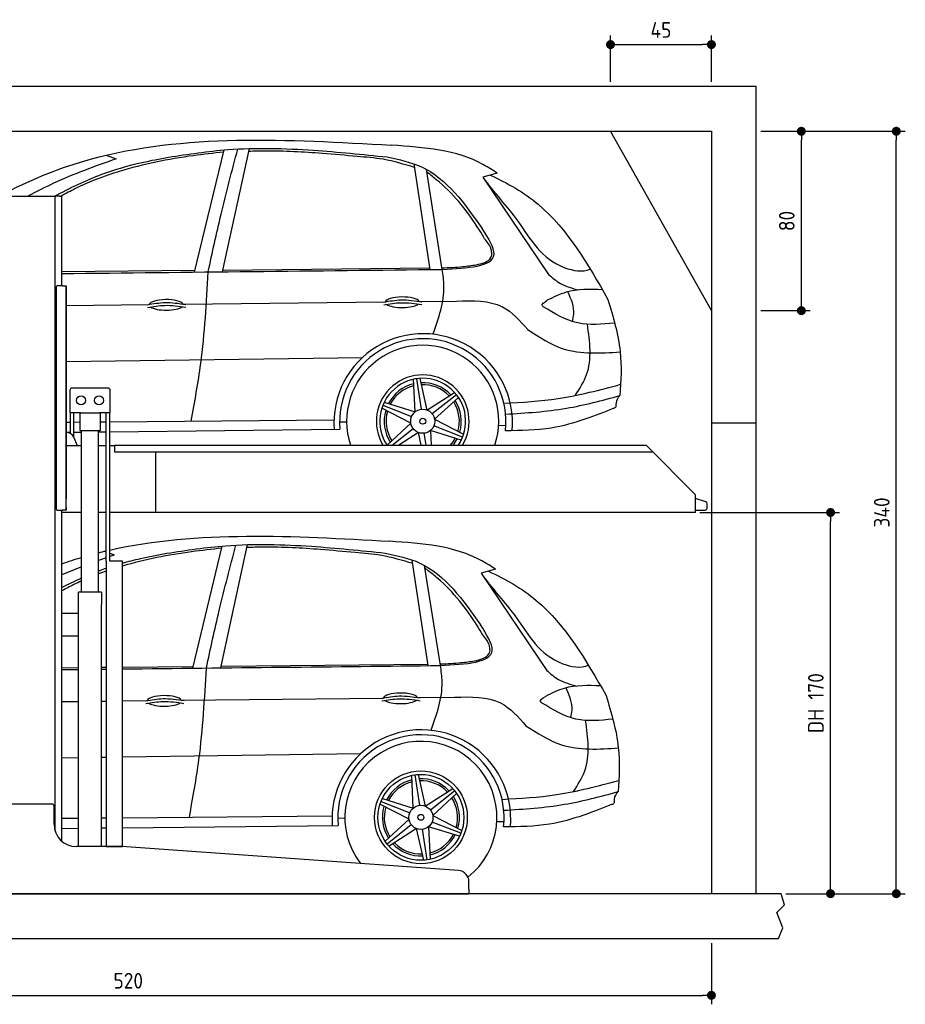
# Model space of a CAD drawing. Header units: millimetres. Extents: x -287 to 6264, y -393 to 3998.
# Tile 3 of 3: x 2316 to 6264, y -393 to 3998. Entities that reach past the tile are written whole.
import ezdxf

# ---------------------------------------------------------------- set-up
doc = ezdxf.new("R2010")
doc.units = ezdxf.units.MM
for name, color, linetype in [('4', 3, 'Continuous'), ('5', 3, 'Continuous'), ('Car', 10, 'Continuous')]:
    doc.layers.add(name, color=color, linetype=linetype)
doc.styles.get("Standard").update_dxf_attribs({"font": 'ISOCP.SHX'})
doc.dimstyles.new('GEN-ISO$0', dxfattribs={"dimscale": 20, "dimtxt": 3.5, "dimasz": 2, "dimexe": 2, "dimexo": 1, "dimgap": 1.5, "dimtad": 1, "dimdec": 1, "dimlfac": 0.1, "dimdsep": 46, "dimtxsty": 'Standard', "dimblk": 'PUNKT', "dimcen": 2, "dimclrd": 256, "dimclre": 256, "dimclrt": 2, "dimadec": 0, "dimazin": 0, "dimtp": 0.1, "dimtm": 0.1, "dimtfac": 0.71, "dimtdec": 1, "dimtmove": 2, "dimatfit": 3, "dimldrblk": 'PUNKT', "dimfxl": 0, "dimtolj": 1, "dimarcsym": 0})

# ---------------------------------------------------------------- blocks, each defined once
blk = doc.blocks.new('PUNKT')
at = {"layer": '4', "color": 0, "linetype": 'ByBlock'}
blk.add_line((-0.5, 0), (-1, 0), dxfattribs=at)
at = {"layer": '4', "color": 0, "linetype": 'ByBlock', "const_width": 0.5}
blk.add_lwpolyline([(-0.25, 0, 1), (0.25, 0, 1)], format="xyb", close=True, dxfattribs=at)
blk = doc.blocks.new('*D11')
at = {"layer": '5', "lineweight": -2}
for p, q in [((200, -120), (200, -393.3)), ((5400, -120), (5400, -393.3)), ((240, -353.3), (5360, -353.3))]:
    blk.add_line(p, q, dxfattribs=at)
at = {"layer": 'DEFPOINTS', "color": 0}
for p in [(200, -100), (5400, -100), (5400, -353.3)]:
    blk.add_point(p, dxfattribs=at)
at = {"layer": '5', "lineweight": -2, "xscale": 40, "yscale": 40, "zscale": 40, "rotation": 180}
blk.add_blockref('PUNKT', (200, -353.3), dxfattribs=at)
at = {"layer": '5', "lineweight": -2, "xscale": 40, "yscale": 40, "zscale": 40}
blk.add_blockref('PUNKT', (5400, -353.3), dxfattribs=at)
at = {"layer": '5', "color": 2, "insert": (2800, -288.3), "char_height": 70, "attachment_point": 5}
blk.add_mtext('\\A1;520', dxfattribs=at)
blk = doc.blocks.new('*D7')
at = {"layer": '5', "lineweight": -2}
for p, q in [((5620, 3500), (5841, 3500)), ((5801, 2740), (5801, 3460)), ((5620, 2700), (5841, 2700))]:
    blk.add_line(p, q, dxfattribs=at)
at = {"layer": 'DEFPOINTS', "color": 0}
for p in [(5600, 3500), (5801, 3500), (5600, 2700)]:
    blk.add_point(p, dxfattribs=at)
at = {"layer": '5', "lineweight": -2, "xscale": 40, "yscale": 40, "zscale": 40}
for p, rotation in [((5801, 3500), 90), ((5801, 2700), 270)]:
    blk.add_blockref('PUNKT', p, dxfattribs=dict(at, rotation=rotation))
at = {"layer": '5', "color": 2, "insert": (5736, 3100), "char_height": 70, "attachment_point": 5, "rotation": 90}
blk.add_mtext('\\A1;80', dxfattribs=at)
blk = doc.blocks.new('*D8')
at = {"layer": '5', "lineweight": -2}
for p, q in [((5620, 3500), (6264.4, 3500)), ((6224.4, 140), (6224.4, 3460)), ((5731.2, 100), (6264.4, 100))]:
    blk.add_line(p, q, dxfattribs=at)
at = {"layer": 'DEFPOINTS', "color": 0}
for p in [(5600, 3500), (6224.4, 3500), (5711.2, 100)]:
    blk.add_point(p, dxfattribs=at)
at = {"layer": '5', "lineweight": -2, "xscale": 40, "yscale": 40, "zscale": 40}
for p, rotation in [((6224.4, 3500), 90), ((6224.4, 100), 270)]:
    blk.add_blockref('PUNKT', p, dxfattribs=dict(at, rotation=rotation))
at = {"layer": '5', "color": 2, "insert": (6159.4, 1800), "char_height": 70, "attachment_point": 5, "rotation": 90}
blk.add_mtext('\\A1;340', dxfattribs=at)
blk = doc.blocks.new('*D9')
at = {"layer": '5', "lineweight": -2}
for p, q in [((5348.6, 1800), (5971.1, 1800)), ((5931.1, 140), (5931.1, 1760)), ((5731.2, 100), (5971.1, 100))]:
    blk.add_line(p, q, dxfattribs=at)
at = {"layer": 'DEFPOINTS', "color": 0}
for p in [(5328.6, 1800), (5931.1, 1800), (5711.2, 100)]:
    blk.add_point(p, dxfattribs=at)
at = {"layer": '5', "lineweight": -2, "xscale": 40, "yscale": 40, "zscale": 40}
for p, rotation in [((5931.1, 1800), 90), ((5931.1, 100), 270)]:
    blk.add_blockref('PUNKT', p, dxfattribs=dict(at, rotation=rotation))
at = {"layer": '5', "color": 2, "insert": (5865.6, 950), "char_height": 70, "attachment_point": 5, "rotation": 90}
blk.add_mtext('\\A1;DH 170', dxfattribs=at)
blk = doc.blocks.new('*D10')
at = {"layer": '5', "lineweight": -2}
for p, q in [((4950, 3720), (4950, 3926.7)), ((5400, 3720), (5400, 3926.7)), ((4990, 3886.7), (5360, 3886.7))]:
    blk.add_line(p, q, dxfattribs=at)
at = {"layer": 'DEFPOINTS', "color": 0}
for p in [(5400, 3886.7), (4950, 3700), (5400, 3700)]:
    blk.add_point(p, dxfattribs=at)
at = {"layer": '5', "lineweight": -2, "xscale": 40, "yscale": 40, "zscale": 40, "rotation": 180}
blk.add_blockref('PUNKT', (4950, 3886.7), dxfattribs=at)
at = {"layer": '5', "lineweight": -2, "xscale": 40, "yscale": 40, "zscale": 40}
blk.add_blockref('PUNKT', (5400, 3886.7), dxfattribs=at)
at = {"layer": '5', "color": 2, "insert": (5175, 3951.7), "char_height": 70, "attachment_point": 5}
blk.add_mtext('\\A1;45', dxfattribs=at)

msp = doc.modelspace()

# ---------------------------------------------------------------- linework, layer by layer
for p, q in [((5400, 2700), (4950, 3500)), ((2274.07, 3210), (2464.07, 3210)), ((2464.07, 3210), (2474.07, 3210)), ((2479.07, 3210), (2474.07, 3210)), ((2474.07, 378.78), (2474.07, 3210)), ((2494.07, 3210), (2479.07, 3210)), ((2494.07, 3210), (2504.07, 3210)), ((2504.07, 2811), (2504.07, 3210)), ((2507.07, 2811), (2483.07, 2811)), ((2507.07, 2811), (2523.07, 2811)), ((2523.07, 2811), (2523.07, 1861)), ((2478.07, 2806), (2478.07, 1816)), ((2478.07, 1815), (2478.07, 2805)), ((2523.07, 1822), (2523.07, 2810)), ((2539.57, 2345), (2539.57, 2245)), ((2709.57, 2355), (2549.57, 2355)), ((2719.57, 2245), (2719.57, 2345)), ((2588.78, 2245), (2539.57, 2245)), ((2541.97, 2152.71), (2541.97, 2245)), ((2557.07, 2136.42), (2557.07, 2245)), ((2584.57, 2245), (2584.57, 2165)), ((2588.78, 2245), (2670.36, 2245)), ((2719.57, 2245), (2670.36, 2245)), ((2674.57, 2245), (2674.57, 2165)), ((2702.07, 1583), (2702.07, 2245)), ((2717.17, 1583), (2717.17, 2245)), ((5400, 2200), (5600, 2200)), ((2525.18, 2157), (2523.07, 2157)), ((2584.57, 2165), (2674.57, 2165)), ((2592.07, 1445), (2592.07, 2165)), ((2667.07, 1445), (2667.07, 2165)), ((2574.32, 2097), (2557.24, 2136.03)), ((2523.07, 2097), (2528.07, 2097)), ((2592.07, 2097), (2528.07, 2097)), ((2702.07, 2097), (2667.07, 2097)), ((2738.07, 2097), (2717.17, 2097)), ((2738.07, 2100), (5108.57, 2100)), ((2738.07, 2100), (2738.07, 2070)), ((2738.07, 2070), (5138.31, 2070)), ((2923.07, 1800), (2923.07, 2070)), ((5108.57, 2100), (5328.57, 1878.09)), ((5328.57, 1800), (5328.57, 1878.09)), ((2483.07, 1810), (2507.07, 1810)), ((2504.07, 334.01), (2504.07, 1810)), ((2523.07, 1810), (2507.07, 1810)), ((2523.07, 1810), (2523.07, 1822)), ((2523.07, 1822), (2523.07, 1811)), ((2592.07, 1800), (2504.07, 1800)), ((2702.07, 1800), (2667.07, 1800)), ((5328.57, 1800), (2717.17, 1800)), ((2773.62, 1583), (2719.62, 1583)), ((2680.82, 1445), (2578.32, 1445)), ((2578.32, 310), (2578.32, 1445)), ((2680.82, 1445), (2680.82, 1390)), ((2680.82, 1250), (2680.82, 1390)), ((2578.32, 1350), (2504.07, 1350)), ((2578.32, 1242), (2578.32, 1358)), ((2504.07, 1250), (2578.32, 1250)), ((2680.82, 310), (2680.82, 1250)), ((2279.07, 500), (2459.07, 500)), ((2469.07, 410), (2469.07, 490)), ((2767.3, 310), (2569.07, 310)), ((4272.61, 203.3), (2770.84, 309.87)), ((4319.07, 120), (4319.07, 153.42)), ((1994.07, 100), (3024.07, 100)), ((3024.07, 100), (4054.07, 100)), ((4054.07, 100), (4319.07, 100)), ((4319.07, 120), (4319.07, 100)), ((5600, -100), (5600, -100))]:
    msp.add_line(p, q)
for points in [[(5600, 100), (5600, 3700), (0, 3700), (0, -100), (5600, -100), (5698.53, -100), (5718.66, -52.06), (5691.11, 15.73), (5726.08, 49.63), (5711.24, 100), (200, 100), (200, 3500), (5400, 3500), (5400, 100)], [(2702.07, 1583), (2702.07, 310), (2773.62, 310), (2773.62, 1583)], [(2773.62, 1583), (2717.17, 1583)]]:
    msp.add_lwpolyline(points)
msp.add_lwpolyline([(5328.57, 1811), (5372.57, 1811, 0.4142136), (5380.57, 1819), (5380.57, 1839.19, 0.3249197), (5375.04, 1846.8), (5328.57, 1861.9)], format="xyb")
for centre in [(2589.57, 2300), (2669.57, 2300)]:
    msp.add_circle(centre, 20)
for centre, radius, start, end in [((2483.07, 2806), 5, 90, 180), ((2549.57, 2345), 10, 90, 180), ((2709.57, 2345), 10, 0, 90), ((2525.18, 2122), 35, 23.62938, 90), ((2483.07, 1815), 5, 180, 270), ((2459.07, 490), 10, 0, 90), ((2569.07, 410), 100, 180, 270), ((2767.3, 260), 50, 85.94065, 90), ((4269.07, 153.42), 50, 0, 85.94065)]:
    msp.add_arc(centre, radius, start, end)
at = {"layer": 'Car'}
for p, q in [((2702, 3393.4), (2745.48, 3377)), ((3095.26, 2871.95), (3227.48, 3416.7)), ((3220.63, 2873.33), (3340.32, 3422.98)), ((4145.83, 2883.48), (4074.52, 3354.12)), ((4200.15, 2884.07), (4129.36, 3329.86)), ((4145.62, 3306.57), (4131.32, 3317.55)), ((4445.45, 3313.03), (4381.01, 3295.11)), ((4381.01, 3295.11), (4673.8, 2861.98)), ((2504.07, 2874.02), (3097.22, 2880.01)), ((3222.36, 2881.28), (4144.76, 2890.6)), ((2523.07, 2723.32), (2890.72, 2727.34)), ((3047.88, 2729.06), (3942.39, 2738.84)), ((4102.07, 2740.58), (4262.76, 2742.34)), ((2523.07, 2472.78), (3844.24, 2491.11)), ((4078.89, 2248.3), (4072.1, 2393.88)), ((4085.58, 2396.32), (4106.14, 2260.02)), ((4100.16, 2397.85), (4131.88, 2256.98)), ((4131.88, 2256.98), (4254.56, 2335.65)), ((3941.03, 2291.27), (4078.89, 2248.3)), ((4263.41, 2325.19), (4155.65, 2239.24)), ((4272.03, 2313.33), (4165.89, 2215.42)), ((4059.91, 2198.07), (3930.44, 2264.98)), ((3935.07, 2277.87), (4063.38, 2227.53)), ((2523.07, 2203.09), (2541.97, 2203.25)), ((2557.07, 2203.38), (2584.57, 2203.62)), ((2674.57, 2204.4), (2702.07, 2204.64)), ((2717.17, 2204.77), (3717.05, 2213.45)), ((3742.3, 2203.91), (3773.71, 2203.67)), ((3953.77, 2100.17), (4059.91, 2198.07)), ((4165.89, 2215.42), (4295.36, 2148.52)), ((2523.07, 2157.82), (2541.97, 2158.02)), ((2557.07, 2158.19), (2592.07, 2158.57)), ((2667.07, 2159.38), (2702.07, 2159.76)), ((2717.17, 2159.92), (3743.8, 2171.06)), ((3977.05, 2100), (4070.15, 2174.26)), ((4093.91, 2156.52), (4005.78, 2100)), ((4106.64, 2100), (4093.91, 2156.52)), ((4127.72, 2100), (4119.66, 2153.48)), ((4284.77, 2122.23), (4146.91, 2165.19)), ((4146.91, 2165.19), (4149.95, 2100)), ((4290.73, 2135.62), (4162.41, 2185.97)), ((4451.44, 2188.97), (4483.49, 2188.45)), ((2693.91, 1627.07), (2702.07, 1623.99)), ((3087.17, 1105.62), (3219.39, 1650.37)), ((3212.54, 1107), (3332.23, 1656.65)), ((2717.17, 1618.3), (2737.39, 1610.67)), ((4137.75, 1117.14), (4066.43, 1587.79)), ((4192.06, 1117.74), (4121.27, 1563.53)), ((4137.53, 1540.24), (4123.23, 1551.22)), ((4437.36, 1546.7), (4372.92, 1528.78)), ((4372.92, 1528.78), (4665.71, 1095.65)), ((2504.07, 1107.77), (2578.32, 1108.52)), ((2680.82, 1109.56), (2702.07, 1109.77)), ((2773.62, 1110.49), (3089.13, 1113.68)), ((3214.27, 1114.95), (4136.67, 1124.27)), ((3039.79, 962.73), (3934.3, 972.51)), ((4093.98, 974.25), (4254.67, 976.01)), ((2504.07, 956.87), (2578.32, 957.68)), ((2680.82, 958.8), (2702.07, 959.04)), ((2773.62, 959.82), (2882.63, 961.01)), ((2504.07, 706.3), (2578.32, 707.33)), ((2680.82, 708.75), (2702.07, 709.04)), ((2773.62, 710.04), (3836.15, 724.78)), ((4070.8, 481.97), (4064.01, 627.55)), ((4077.49, 629.99), (4098.05, 493.69)), ((4092.07, 631.52), (4123.79, 490.65)), ((4123.79, 490.65), (4246.47, 569.32)), ((4255.32, 558.86), (4147.56, 472.91)), ((4263.94, 547), (4157.8, 449.09)), ((4051.82, 431.74), (3922.35, 498.65)), ((3926.98, 511.54), (4055.3, 461.2)), ((3932.94, 524.94), (4070.8, 481.97)), ((2773.62, 439), (3708.96, 447.12)), ((4157.8, 449.09), (4287.27, 382.19)), ((2504.07, 436.66), (2578.32, 437.31)), ((2680.82, 438.2), (2702.07, 438.38)), ((2773.62, 394.29), (3735.71, 404.73)), ((3734.22, 437.58), (3765.62, 437.34)), ((3945.68, 333.83), (4051.82, 431.74)), ((3954.3, 321.97), (4062.06, 407.93)), ((4276.68, 355.9), (4138.82, 398.86)), ((4138.82, 398.86), (4145.61, 253.29)), ((4282.64, 369.29), (4154.32, 419.64)), ((4443.35, 422.63), (4475.4, 422.12)), ((2504.07, 391.37), (2578.32, 392.17)), ((2680.82, 393.28), (2702.07, 393.51)), ((4085.83, 390.19), (3963.15, 311.52)), ((4117.55, 249.31), (4085.83, 390.19)), ((4132.13, 250.85), (4111.57, 387.15))]:
    msp.add_line(p, q, dxfattribs=at)
for centre, radius in [((4112.9, 2206.75), 53.7), ((4112.9, 2206.75), 13.14), ((4104.81, 440.42), 206.83), ((4104.81, 440.42), 191.53), ((4104.81, 440.42), 53.7), ((4104.81, 440.42), 13.14)]:
    msp.add_circle(centre, radius, dxfattribs=at)
for centre, radius, start, end in [((4115.01, 2199.13), 398.22, 355.05838, 184.08206), ((4113.07, 2204.36), 370.76, 353.87784, 185.15305), ((4112.8, 2206.7), 339.1, 341.65947, 198.34053), ((4112.9, 2206.75), 206.83, 328.92783, 211.07217), ((4112.9, 2206.75), 191.53, 326.12716, 213.87284), ((4112.9, 2206.75), 172.01, 103.40479, 152.79628), ((4112.9, 2206.75), 172.01, 43.40479, 92.79628), ((4112.9, 2206.75), 163.32, 103.98284, 152.26453), ((4112.9, 2206.75), 163.32, 43.98284, 92.26453), ((4112.9, 2206.75), 163.32, 343.98284, 32.26453), ((4112.9, 2206.75), 172.01, 343.40479, 32.79628), ((4112.9, 2206.75), 172.01, 163.40479, 212.79628), ((4112.9, 2206.75), 163.32, 163.98284, 212.26453), ((4112.9, 2206.75), 163.32, 319.18663, 332.26453), ((4112.9, 2206.75), 172.01, 321.64011, 332.79628), ((4106.92, 432.79), 398.22, 355.05838, 184.08206), ((4104.98, 438.03), 370.76, 353.87784, 185.15305), ((4104.71, 440.37), 339.1, 308.2439, 217.41766), ((4104.81, 440.42), 172.01, 103.40479, 152.79628), ((4104.81, 440.42), 163.32, 103.98284, 152.26453), ((4104.81, 440.42), 172.01, 43.40479, 92.79628), ((4104.81, 440.42), 163.32, 43.98284, 92.26453), ((4104.81, 440.42), 163.32, 343.98284, 32.26453), ((4104.81, 440.42), 172.01, 343.40479, 32.79628), ((4104.81, 440.42), 172.01, 163.40479, 212.79628), ((4104.81, 440.42), 163.32, 163.98284, 212.26453), ((4104.81, 440.42), 163.32, 283.98284, 332.26453), ((4104.81, 440.42), 172.01, 283.40479, 332.79628), ((4104.81, 440.42), 172.01, 223.40479, 272.79628), ((4104.81, 440.42), 163.32, 223.98284, 272.26453)]:
    msp.add_arc(centre, radius, start, end, dxfattribs=at)
for centre, start_param, end_param in [((2969.1, 2725.86), 3.3015983, 6.2005858), ((4022.01, 2737.58), 3.3015983, 6.2005858), ((4022.01, 2737.58), 0.414691, 2.7826335), ((2969.1, 2725.86), 0.414691, 2.7826335), ((2961.01, 959.53), 3.3015983, 6.2005858), ((4013.92, 971.25), 3.3015983, 6.2005858), ((2961.01, 959.53), 0.414691, 2.7826335), ((4013.92, 971.25), 0.414691, 2.7826335)]:
    msp.add_ellipse(centre, major_axis=(-75.96, 0), ratio=0.3107898, start_param=start_param, end_param=end_param, dxfattribs=at)
for points, knots in [([(1896.19, 2999.73), (2134.93, 3178.04), (2759.81, 3506.87), (3510.53, 3464.26), (3974.25, 3437.95)], [1425.6080414, 1425.6080414, 1425.6080414, 1425.6080414, 2257.1272885, 3600.5866465, 3600.5866465, 3600.5866465, 3600.5866465]), ([(2470.61, 3210), (2539.63, 3247.1), (2665.09, 3308.3), (2839.57, 3358.39), (2940.22, 3377.22), (2979.48, 3384.56)], [484.6327612, 484.6327612, 484.6327612, 484.6327612, 718.5090607, 905.949592, 1025.8115652, 1025.8115652, 1025.8115652, 1025.8115652]), ([(3225.08, 3406.78), (3180.19, 3401.98), (3023.02, 3385.19), (2799.05, 3339.82), (2604.19, 3266.88), (2521.58, 3222.13), (2500.2, 3210)], [0, 0, 0, 0, 135.4218776, 474.2334641, 682.5206553, 756.2401667, 756.2401667, 756.2401667, 756.2401667]), ([(2745.48, 3377), (2651.36, 3343.48), (2516.79, 3295.56), (2390.37, 3230.58), (2352.88, 3210)], [0, 0, 0, 0, 298.9171631, 427.3750274, 427.3750274, 427.3750274, 427.3750274]), ([(4381.01, 3295.11), (4429.31, 3226.85), (4558.27, 3093.61), (4652.32, 2903.07), (4825.41, 2870.1), (4859.35, 2885.64)], [83.6947652, 83.6947652, 83.6947652, 83.6947652, 349.8884567, 664.1764492, 768.609969, 768.609969, 768.609969, 768.609969]), ([(4413.8, 3304.23), (4491.42, 3269.51), (4716.44, 3139.01), (4848.97, 2906.79), (4938.62, 2749.73)], [454.4439258, 454.4439258, 454.4439258, 454.4439258, 706.3751542, 1232.8725923, 1232.8725923, 1232.8725923, 1232.8725923]), ([(4938.62, 2749.73), (4961.6, 2672.88), (5003.54, 2532.67), (4996.84, 2387.32), (4991.92, 2321.43)], [0, 0, 0, 0, 238.3569677, 434.9101477, 434.9101477, 434.9101477, 434.9101477]), ([(4961.63, 2264.06), (4889.01, 2234.28), (4725.73, 2167.35), (4550.64, 2164.57), (4481.71, 2164.82)], [0, 0, 0, 0, 317.6584353, 522.7056897, 522.7056897, 522.7056897, 522.7056897]), ([(3216.99, 1640.45), (3172.1, 1635.65), (3022.7, 1619.69), (2874.7, 1590.41), (2773.62, 1560.85)], [0, 0, 0, 0, 135.4218776, 450.7953606, 450.7953606, 450.7953606, 450.7953606]), ([(2773.62, 1574.37), (2800.17, 1581.9), (2865.81, 1598.48), (2932.13, 1610.89), (2971.39, 1618.23)], [823.312008, 823.312008, 823.312008, 823.312008, 905.949592, 1025.8115652, 1025.8115652, 1025.8115652, 1025.8115652]), ([(2667.07, 1539.26), (2669.38, 1540.13), (2680.99, 1544.5), (2692.67, 1548.69), (2702.07, 1551.93)], [711.0537603, 711.0537603, 711.0537603, 711.0537603, 718.5090607, 748.3618018, 748.3618018, 748.3618018, 748.3618018]), ([(4405.71, 1537.9), (4483.33, 1503.18), (4708.35, 1372.68), (4840.89, 1140.46), (4930.53, 983.4)], [454.4439258, 454.4439258, 454.4439258, 454.4439258, 706.3751542, 1232.8725923, 1232.8725923, 1232.8725923, 1232.8725923]), ([(2592.07, 1494.94), (2580.3, 1489.64), (2550.56, 1475.59), (2521.54, 1460.12), (2504.07, 1450.39)], [643.7983756, 643.7983756, 643.7983756, 643.7983756, 682.5206553, 742.5263131, 742.5263131, 742.5263131, 742.5263131]), ([(4372.92, 1528.78), (4421.22, 1460.52), (4550.18, 1327.28), (4644.23, 1136.74), (4817.32, 1103.76), (4851.27, 1119.3)], [83.6947652, 83.6947652, 83.6947652, 83.6947652, 349.8884567, 664.1764492, 768.609969, 768.609969, 768.609969, 768.609969]), ([(4930.53, 983.4), (4953.51, 906.55), (4995.45, 766.34), (4988.75, 620.99), (4983.83, 555.09)], [0, 0, 0, 0, 238.3569677, 434.9101477, 434.9101477, 434.9101477, 434.9101477]), ([(4953.54, 497.73), (4880.93, 467.95), (4717.64, 401.02), (4542.55, 398.24), (4473.62, 398.49)], [0, 0, 0, 0, 317.6584353, 522.7056897, 522.7056897, 522.7056897, 522.7056897])]:
    msp.add_open_spline(points, degree=3, knots=knots, dxfattribs=at)
for points in [[(2979.48, 3384.56), (3243.81, 3418.03), (3625.58, 3415.4), (3953.97, 3385.38)], [(4445.45, 3313.03), (4384.19, 3350.97), (3974.25, 3437.95)], [(3156.23, 2872.62), (3213.65, 3129.76), (3288.31, 3420.91)], [(4076.89, 3338.45), (3936.43, 3374.91), (3820.11, 3387.69), (3665.42, 3401.08), (3411.48, 3411.43), (3337.56, 3410.32)], [(3953.97, 3385.38), (4107.48, 3340.85), (4378.22, 3065.81)], [(4389.02, 3019.98), (4365.31, 3059.28), (4187.6, 3272.5), (4145.62, 3306.57)], [(4200.15, 2884.07), (4430.64, 2951.27), (4378.22, 3065.81)], [(4421.44, 2951.67), (4418.1, 2973.24), (4389.02, 3019.98)], [(4351.75, 2904.59), (4389.55, 2915.36), (4416.81, 2937.19), (4421.44, 2951.67)], [(4199.02, 2891.15), (4291.46, 2896.65), (4351.75, 2904.59)], [(3080.46, 2207.93), (3123.23, 2464.38), (3156.23, 2872.62)], [(4158.59, 2594.95), (4207.51, 2810.11), (4200.15, 2884.07)], [(4673.8, 2861.98), (4726.4, 2821.74), (4808.46, 2792.24)], [(4913.85, 2793.03), (4752.18, 2782.01), (4667.61, 2746.17)], [(4780.1, 2651.6), (4786.6, 2684.43), (4760.1, 2784.16)], [(2886.16, 2714.01), (2962.84, 2723.73), (3056.39, 2715.15)], [(2886.45, 2726.59), (2963.12, 2736.31), (3056.68, 2727.73)], [(3939.08, 2725.72), (4015.75, 2735.44), (4109.31, 2726.87)], [(3939.36, 2738.3), (4016.04, 2748.03), (4109.6, 2739.45)], [(4262.76, 2742.34), (4468.1, 2717.05), (4581.23, 2615.28)], [(4650.5, 2717.75), (4646.66, 2721.85), (4667.61, 2746.17)], [(4968.64, 2644.56), (4803.91, 2645.07), (4650.5, 2717.75)], [(4792.82, 2321.81), (4843.67, 2414.8), (4847.14, 2639.05)], [(4581.23, 2615.28), (4739.61, 2530.47), (4993.12, 2516.08)], [(4474.52, 2286.9), (4717.27, 2308.24), (4995.17, 2371.58)], [(4482.28, 2238.18), (4753.16, 2264.88), (4991.92, 2321.43)], [(4961.63, 2264.06), (4973.6, 2269.41), (4976.11, 2288.2), (4991.92, 2321.43)], [(4437.36, 1546.7), (4376.1, 1584.64), (3966.16, 1671.62)], [(2971.39, 1618.23), (3235.72, 1651.7), (3617.49, 1649.07), (3945.88, 1619.05)], [(3148.14, 1106.29), (3205.56, 1363.43), (3280.22, 1654.57)], [(4068.8, 1572.11), (3928.34, 1608.58), (3812.02, 1621.36), (3657.34, 1634.75), (3403.39, 1645.1), (3329.48, 1643.98)], [(3945.88, 1619.05), (4099.39, 1574.51), (4370.13, 1299.48)], [(4380.93, 1253.65), (4357.22, 1292.95), (4179.51, 1506.17), (4137.53, 1540.24)], [(4192.06, 1117.74), (4422.56, 1184.94), (4370.13, 1299.48)], [(4413.35, 1185.34), (4410.02, 1206.91), (4380.93, 1253.65)], [(4343.66, 1138.26), (4381.46, 1149.03), (4408.72, 1170.86), (4413.35, 1185.34)], [(3072.37, 441.59), (3115.14, 698.05), (3148.14, 1106.29)], [(4150.5, 828.62), (4199.42, 1043.78), (4192.06, 1117.74)], [(4190.94, 1124.82), (4283.37, 1130.32), (4343.66, 1138.26)], [(4665.71, 1095.65), (4718.31, 1055.41), (4800.38, 1025.9)], [(4905.76, 1026.69), (4744.09, 1015.68), (4659.52, 979.83)], [(4772.01, 885.27), (4778.52, 918.1), (4752.01, 1017.83)], [(2878.36, 960.26), (2955.03, 969.98), (3048.59, 961.4)], [(3930.99, 959.39), (4007.66, 969.11), (4101.22, 960.53)], [(3931.27, 971.97), (4007.95, 981.7), (4101.51, 973.12)], [(4254.67, 976.01), (4460.01, 950.72), (4573.14, 848.95)], [(4642.41, 951.42), (4638.57, 955.52), (4659.52, 979.83)], [(2878.07, 947.68), (2954.75, 957.4), (3048.31, 948.82)], [(4960.56, 878.23), (4795.83, 878.74), (4642.41, 951.42)], [(4573.14, 848.95), (4731.52, 764.14), (4985.04, 749.74)], [(4784.73, 555.48), (4835.58, 648.47), (4839.06, 872.72)], [(4466.43, 520.57), (4709.18, 541.91), (4987.08, 605.25)], [(4474.19, 471.85), (4745.07, 498.55), (4983.83, 555.09)], [(4953.54, 497.73), (4965.51, 503.08), (4968.02, 521.87), (4983.83, 555.09)]]:
    msp.add_spline(points, degree=3, dxfattribs=at)
for points in [[(2504.07, 2865.47), (3069.43, 2871.67), (3634.79, 2877.87), (4200.15, 2884.07)], [(2717.17, 1632.44), (3108.15, 1720.31), (3537.15, 1695.96), (3966.16, 1671.62)], [(2667.07, 1620.5), (2678.7, 1623.44), (2690.37, 1626.26), (2702.07, 1628.99)], [(2504.07, 1571.52), (2533.18, 1581.73), (2562.51, 1591.21), (2592.07, 1599.96)], [(2702.07, 1598.07), (2690.39, 1593.89), (2678.72, 1589.7), (2667.07, 1585.47)], [(2737.39, 1610.67), (2730.65, 1608.27), (2723.91, 1605.87), (2717.17, 1603.46)], [(2592.07, 1557.57), (2562.48, 1546.2), (2533.11, 1534.4), (2504.07, 1521.9)], [(2702.07, 1538.19), (2690.34, 1534.17), (2678.67, 1530.01), (2667.07, 1525.68)], [(2504.07, 1465.55), (2533.14, 1480.5), (2562.41, 1494.78), (2592.07, 1508.11)], [(2504.07, 1099.23), (2528.82, 1099.5), (2553.57, 1099.77), (2578.32, 1100.04)], [(2680.82, 1101.16), (2687.9, 1101.24), (2694.98, 1101.32), (2702.07, 1101.4)], [(2773.62, 1102.18), (3246.43, 1107.37), (3719.25, 1112.55), (4192.06, 1117.74)]]:
    msp.add_open_spline(points, degree=3, dxfattribs=at)

# ---------------------------------------------------------------- dimensions: what is measured, and where the dimension line sits
at = {"layer": '5'}
for base, p1, p2, picture, middle in [((5400, 3886.65), (4950, 3700), (5400, 3700), '*D10', (5175, 3951.65)), ((5400, -353.28), (200, -100), (5400, -100), '*D11', (2800, -288.27))]:
    dim = msp.add_linear_dim(base=base, p1=p1, p2=p2, dimstyle='GEN-ISO$0', override={"dimlfac": 0.1}, dxfattribs=at)
    dim.commit()
    dim.dimension.update_dxf_attribs({"geometry": picture, "text_midpoint": middle})
for base, p1, picture, middle in [((5801, 3500), (5600, 2700), '*D7', (5736, 3100)), ((6224.42, 3500), (5711.24, 100), '*D8', (6159.42, 1800))]:
    dim = msp.add_linear_dim(base=base, p1=p1, p2=(5600, 3500), angle=90, dimstyle='GEN-ISO$0', override={"dimlfac": 0.1}, dxfattribs=at)
    dim.commit()
    dim.dimension.update_dxf_attribs({"geometry": picture, "text_midpoint": middle})
dim = msp.add_linear_dim(base=(5931.11, 1800), p1=(5711.24, 100), p2=(5328.57, 1800), angle=90, text='DH <>', dimstyle='GEN-ISO$0', override={"dimlfac": 0.1}, dxfattribs=at)
dim.commit()
dim.dimension.update_dxf_attribs({"geometry": '*D9', "text_midpoint": (5865.62, 950)})

doc.saveas('drawing.dxf')
